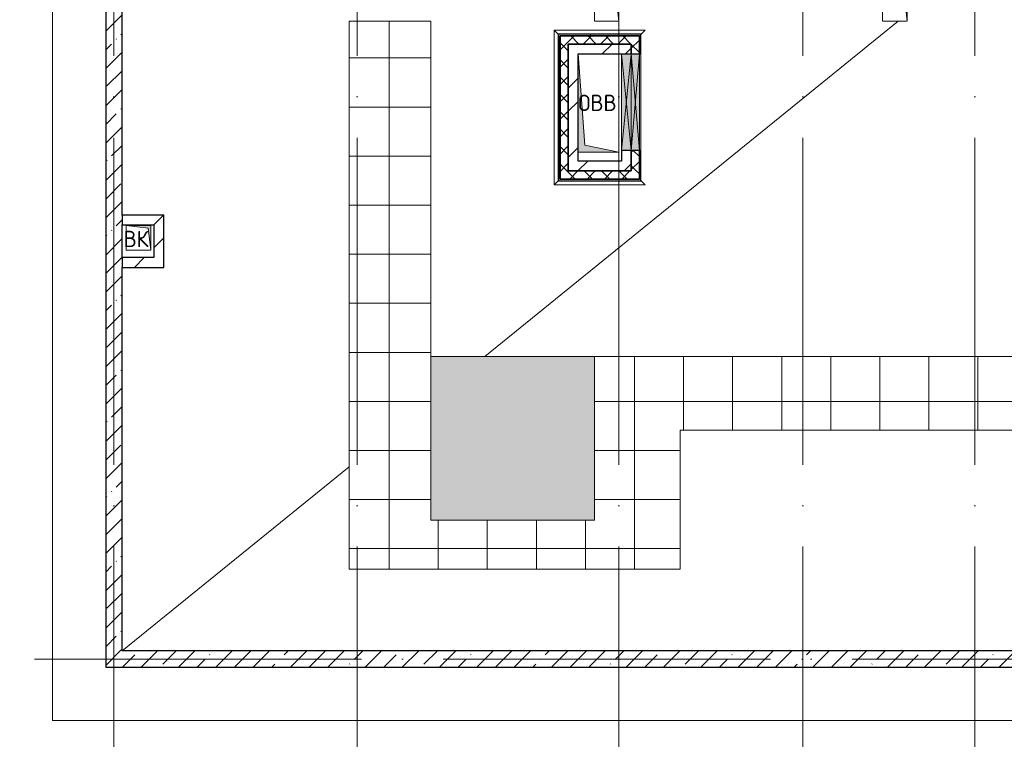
# Model space of a CAD drawing. Header units: millimetres. Extents: x -30540 to 150652, y -11730 to 123410.
# Tile 35 of 113: x 23683 to 35723, y 74469 to 83269. Entities that reach past the tile are written whole.
import ezdxf

# ---------------------------------------------------------------- set-up
doc = ezdxf.new("R2010")
doc.units = ezdxf.units.MM
doc.linetypes.add('ADSK_Линия сетки', pattern=[5000, 4000, -500, 0, -500])
for name, color, linetype, lineweight in [('A-____-NOTE-TEXT', 7, 'Continuous', 18), ('A-FLOR-____-OTLN', 7, 'Continuous', 18), ('A-FLOR-____-PATT', 7, 'Continuous', 18), ('A-GENM-____-OTLN', 7, 'Continuous', 18), ('A-GLAZ-____-MCUT', 7, 'Continuous', 9), ('A-GLAZ-____-OTLN', 7, 'Continuous', 18), ('A-ROOF-____-OTLN', 7, 'Continuous', 18), ('A-ROOF-____-PATT', 7, 'Continuous', 18), ('A-WALL-____-MCUT', 7, 'Continuous', 40), ('A-WALL-____-OTLN', 7, 'Continuous', 18), ('A-WALL-____-PATT', 7, 'Continuous', 40), ('I-WALL-____-MCUT', 7, 'Continuous', 40), ('I-WALL-____-OTLN', 7, 'Continuous', 18), ('M-EQPM-____-OTLN', 7, 'Continuous', 18), ('S-GRID-____-OTLN', 7, 'Continuous', 9)]:
    doc.layers.add(name, color=color, linetype=linetype, lineweight=lineweight)
doc.styles.add('GOST Common', font='GOST_Common.ttf', dxfattribs={"height": 200})
pattern_1 = [(45, (0, 0), (-228.0985, 228.0985), []), (45, (228.1, 0), (-228.0985, 228.0985), [403.225, -80.645, 6.706, -73.939])]
pattern_2 = [(45, (0, 0), (-106.06602, 106.06602), []), (135, (0, 0), (-106.06602, -106.06602), [])]
pattern_3 = [(45, (0, 0), (-424.264, 424.264), []), (45, (0, 282.8), (-424.264, 424.264), [])]
pattern_4 = [(0, (0, 0), (406.4, 101.6), [6.706, -298.094, 6.706, -298.094, -1625.6]), (0, (0, 0), (406.4, 101.6), [-609.6, 6.706, -602.894, 6.706, -298.094, -711.2]), (0, (0, 0), (406.4, 101.6), [-1524, 6.706, -196.494, 6.706, -501.294]), (120, (152.4, 50.8), (-291.18818, 301.15272), [6.706, -298.094, 6.706, -298.094, -1625.6]), (120, (152.4, 50.8), (-291.18818, 301.15272), [-609.6, 6.706, -602.894, 6.706, -298.094, -711.2]), (120, (152.4, 50.8), (-291.18818, 301.15272), [-1524, 6.706, -196.494, 6.706, -501.294]), (240, (203.2, 254), (-115.21182, -402.75272), [6.706, -298.094, 6.706, -298.094, -1625.6]), (240, (203.2, 254), (-115.21182, -402.75272), [-609.6, 6.706, -602.894, 6.706, -298.094, -711.2]), (240, (203.2, 254), (-115.21182, -402.75272), [-1524, 6.706, -196.494, 6.706, -501.294])]

# ---------------------------------------------------------------- blocks, each defined once
blk = doc.blocks.new('АР_Канал вертикальный прямоугольный - ВК-6784643-Кровля ЭЛ')
at = {"layer": 'M-EQPM-____-OTLN', "lineweight": 13, "true_color": 0xe2e2e2}
blk.add_hatch(color=254, dxfattribs=at).paths.add_polyline_path([(-150, 150), (-150, -150), (150, -150), (-120, -120)])
at = {"layer": 'M-EQPM-____-OTLN', "color": 253, "lineweight": 13, "true_color": 0xaaaaaa}
for p, q in [((-150, 150), (-120, -120)), ((-150, 150), (-120, -120)), ((-150, -150), (-150, 150)), ((-150, 150), (150, 150)), ((-150, -150), (-150, 150)), ((150, 150), (-150, 150)), ((-150, 150), (-150, -150)), ((150, 150), (150, -150)), ((150, -150), (150, 150)), ((-120, -120), (150, -150)), ((-120, -120), (150, -150)), ((150, -150), (-150, -150)), ((150, -150), (-150, -150)), ((-150, -150), (150, -150))]:
    blk.add_line(p, q, dxfattribs=at)
blk = doc.blocks.new('АР_Отверстие прямоугольное - ОВВ-7127062-Кровля ЭЛ')
at = {"layer": 'A-GLAZ-____-OTLN', "lineweight": 13, "true_color": 0xf0f0f0}
blk.add_hatch(color=7, dxfattribs=at).paths.add_polyline_path([(715, 60), (-465, 60), (-465, -60), (715, -60)])
at = {"layer": 'A-GLAZ-____-MCUT', "color": 253, "lineweight": 15, "true_color": 0xaaaaaa}
for p, q in [((-465, 60), (-465, -60)), ((715, 60), (715, -60))]:
    blk.add_line(p, q, dxfattribs=at)
at = {"layer": 'A-GLAZ-____-OTLN', "color": 253, "lineweight": 5, "true_color": 0xaaaaaa}
for p, q in [((715, 60), (-465, -60)), ((-465, 60), (715, -60))]:
    blk.add_line(p, q, dxfattribs=at)
at = {"layer": 'A-GLAZ-____-OTLN', "color": 253, "lineweight": 13, "true_color": 0xaaaaaa}
for p, q in [((715, 60), (-465, 60)), ((-465, 60), (-465, -60)), ((715, -60), (715, 60)), ((-465, -60), (715, -60))]:
    blk.add_line(p, q, dxfattribs=at)
blk = doc.blocks.new('АР_Отверстие прямоугольное - ОВВ-7127099-Кровля ЭЛ')
at = {"layer": 'A-GLAZ-____-OTLN', "lineweight": 13, "true_color": 0xf0f0f0}
blk.add_hatch(color=7, dxfattribs=at).paths.add_polyline_path([(715, 50), (-465, 50), (-465, -50), (715, -50)])
at = {"layer": 'A-GLAZ-____-MCUT', "color": 253, "lineweight": 15, "true_color": 0xaaaaaa}
for p, q in [((-465, 50), (-465, -50)), ((715, 50), (715, -50))]:
    blk.add_line(p, q, dxfattribs=at)
at = {"layer": 'A-GLAZ-____-OTLN', "color": 253, "lineweight": 5, "true_color": 0xaaaaaa}
for p, q in [((715, 50), (-465, -50)), ((-465, 50), (715, -50))]:
    blk.add_line(p, q, dxfattribs=at)
at = {"layer": 'A-GLAZ-____-OTLN', "color": 253, "lineweight": 13, "true_color": 0xaaaaaa}
for p, q in [((715, 50), (-465, 50)), ((-465, 50), (-465, -50)), ((715, -50), (715, 50)), ((-465, -50), (715, -50))]:
    blk.add_line(p, q, dxfattribs=at)
blk = doc.blocks.new('АР_Канал вертикальный прямоугольный - ОВВ-6784314-Кровля ЭЛ')
at = {"layer": 'M-EQPM-____-OTLN', "lineweight": 13, "true_color": 0xe2e2e2}
blk.add_hatch(color=254, dxfattribs=at).paths.add_polyline_path([(-250, -600), (250, -600), (-165, -515), (-250, 600)])
at = {"layer": 'M-EQPM-____-OTLN', "color": 253, "lineweight": 13, "true_color": 0xaaaaaa}
for p, q in [((-250, 600), (-165, -515)), ((-250, 600), (-165, -515)), ((250, 600), (250, -600)), ((250, -600), (250, 600)), ((250, -600), (-250, -600)), ((250, -600), (-250, -600)), ((-250, -600), (250, -600)), ((-165, -515), (250, -600)), ((-165, -515), (250, -600))]:
    blk.add_line(p, q, dxfattribs=at)
blk = doc.blocks.new('_GM_Dt-St-D_Фартук гнутый из оцинкованной стали_Пристенный_Тип 1__c-верхняя кромка с отгибом_ - ФС-1_3_50х70У100-1_5_t__RAL7016-V41-Кровля ЭЛ')
at = {"layer": 'A-GENM-____-OTLN', "color": 253, "lineweight": 13, "true_color": 0xaaaaaa}
for p, q in [((0, 50), (1113, 50)), ((50, 0), (0, 50)), ((50, 0), (1063, 0)), ((50, 0), (50, -1.5)), ((1113, 50), (1063, 0)), ((1063, -1.5), (1063, 0))]:
    blk.add_line(p, q, dxfattribs=at)
blk = doc.blocks.new('_GM_Dt-St-D_Фартук гнутый из оцинкованной стали_Пристенный_Тип 1__c-верхняя кромка с отгибом_ - ФС-1_3_50х70У100-1_5_t__RAL7016-V43-Кровля ЭЛ')
at = {"layer": 'A-GENM-____-OTLN', "color": 253, "lineweight": 13, "true_color": 0xaaaaaa}
for p, q in [((50, 1.5), (50, 0)), ((1843, 0), (50, 0)), ((1843, 0), (1843, 1.5)), ((1843, 0), (1893, -50)), ((0, -50), (50, 0)), ((1893, -50), (0, -50))]:
    blk.add_line(p, q, dxfattribs=at)
blk = doc.blocks.new('_GM_Dt-St-D_Фартук гнутый из оцинкованной стали_Пристенный_Тип 1__c-верхняя кромка с отгибом_ - ФС-1_3_50х70У100-1_5_t__RAL7016-7323379-Кровля ЭЛ')
at = {"layer": 'A-GENM-____-OTLN', "color": 253, "lineweight": 13, "true_color": 0xaaaaaa}
for p, q in [((0, -50), (50, 0)), ((50, 1.5), (50, 0)), ((1063, 0), (50, 0)), ((1063, 0), (1063, 1.5)), ((1063, 0), (1113, -50)), ((1113, -50), (0, -50))]:
    blk.add_line(p, q, dxfattribs=at)
blk = doc.blocks.new('Наметкина 10_РД_АР_К2_отсоединено_rvt-1-Кровля ЭЛ')
at = {"layer": 'A-FLOR-____-PATT', "lineweight": 5, "true_color": 0xd4d4d4}
blk.add_hatch(color=254, dxfattribs=at).paths.add_polyline_path([(30710, 77150), (30710, 79150), (28710, 79150), (28710, 77150)])
at = {"layer": 'A-ROOF-____-PATT', "lineweight": 5, "true_color": 0xaaaaaa}
h = blk.add_hatch(dxfattribs=at)
h.set_pattern_fill('FP_14', color=253, style=0, pattern_type=2)
h.set_pattern_definition([(0, (0, 0), (0, 600), []), (90, (0, 0), (-600, 4e-14), [])])
h.paths.add_polyline_path([(27769, 76550), (31760, 76550), (31760, 78250), (42335, 78250), (42335, 79150), (41035, 79150), (41035, 82970), (36860, 82970), (36860, 83379), (36789, 83379), (36789, 88222), (36860, 88222), (36860, 89379), (35064, 89379), (35064, 94502), (35114, 94452), (35115, 96920), (35655, 96920), (35655, 98020), (33835, 98020), (33835, 89370), (33815, 89370), (33815, 88529), (33810, 88484), (33795, 88442), (33771, 88404), (33759, 88392), (35360, 88392), (35360, 84915), (34135, 84915), (34135, 83541), (34235, 83541), (34235, 83550), (34535, 83550), (34535, 83541), (35960, 83541), (35960, 82070), (37069, 82070), (37069, 82142), (39482, 82142), (39482, 82070), (40135, 82070), (40135, 79150), (30710, 79150), (30710, 77150), (28710, 77150), (28710, 83250), (27710, 83250), (27710, 76550)])
h.paths.add_polyline_path([(40705, 81550), (40435, 81550), (40435, 81850), (40735, 81850), (40735, 81550)])
h.paths.add_polyline_path([(37987, 82070), (39410, 82070), (39410, 82090), (37120, 82090), (37120, 82070), (37240, 82070)])
h.paths.add_polyline_path([(26414, 85800), (26414, 88392), (28235, 88392), (28235, 88420), (29635, 88420), (29635, 88392), (29832, 88392), (29860, 88409), (29902, 88424), (29947, 88429), (33615, 88429), (33646, 88434), (33674, 88448), (33696, 88470), (33710, 88498), (33715, 88529), (33715, 89370), (25505, 89370), (25505, 85800)])
h.paths.add_polyline_path([(35720, 87975), (35470, 87975), (35470, 88225), (35720, 88225), (35720, 88200)])
h.paths.add_polyline_path([(36860, 88150), (36860, 88170), (36840, 88170), (36840, 88150)])
h.paths.add_polyline_path([(35695, 88975), (35470, 88975), (35470, 89225), (35720, 89225), (35720, 88975)])
at = {"layer": 'A-WALL-____-PATT', "lineweight": 5, "true_color": 0xaaaaaa}
h = blk.add_hatch(dxfattribs=at)
h.set_pattern_fill('FP_11', color=253, style=0, pattern_type=2)
h.set_pattern_definition(pattern_1)
h.paths.add_polyline_path([(24935, 75550), (24935, 89800), (24735, 89800), (24735, 75550)])
h = blk.add_hatch(dxfattribs=at)
h.set_pattern_fill('FP_16', color=253, style=0, pattern_type=2)
h.set_pattern_definition(pattern_4)
h.paths.add_polyline_path([(31260, 83070), (31280, 83070), (31280, 83090), (30270, 83090), (30270, 83070), (30290, 83070)])
h = blk.add_hatch(dxfattribs=at)
h.set_pattern_fill('FP_16', color=253, style=0, pattern_type=2)
h.set_pattern_definition(pattern_4)
h.paths.add_polyline_path([(30290, 81300), (30290, 83070), (30270, 83070), (30270, 81300)])
h = blk.add_hatch(dxfattribs=at)
h.set_pattern_fill('FP_13', color=253, style=0, pattern_type=2)
h.set_pattern_definition(pattern_2)
h.paths.add_polyline_path([(31160, 82970), (31160, 83070), (30290, 83070), (30290, 82970), (30390, 82970)])
h = blk.add_hatch(dxfattribs=at)
h.set_pattern_fill('FP_13', color=253, style=0, pattern_type=2)
h.set_pattern_definition(pattern_2)
h.paths.add_polyline_path([(30390, 81320), (30390, 82970), (30290, 82970), (30290, 81320)])
h = blk.add_hatch(dxfattribs=at)
h.set_pattern_fill('FP_12', color=253, style=0, pattern_type=2)
h.set_pattern_definition(pattern_3)
h.paths.add_polyline_path([(31160, 82850), (31160, 82970), (30390, 82970), (30390, 82850), (31040, 82850)])
h = blk.add_hatch(dxfattribs=at)
h.set_pattern_fill('FP_13', color=253, style=0, pattern_type=2)
h.set_pattern_definition(pattern_2)
h.paths.add_polyline_path([(31260, 81420), (31260, 81670), (31160, 81670), (31160, 81420)])
h.paths.add_polyline_path([(31260, 82850), (31260, 83070), (31160, 83070), (31160, 82850)])
h = blk.add_hatch(dxfattribs=at)
h.set_pattern_fill('FP_16', color=253, style=0, pattern_type=2)
h.set_pattern_definition(pattern_4)
h.paths.add_polyline_path([(31260, 81300), (31280, 81300), (31280, 81670), (31260, 81670), (31260, 81320)])
h.paths.add_polyline_path([(31280, 82850), (31280, 83070), (31260, 83070), (31260, 82850)])
h = blk.add_hatch(dxfattribs=at)
h.set_pattern_fill('FP_12', color=253, style=0, pattern_type=2)
h.set_pattern_definition(pattern_3)
h.paths.add_polyline_path([(30510, 81540), (30510, 82850), (30390, 82850), (30390, 81540)])
h = blk.add_hatch(dxfattribs=at)
h.set_pattern_fill('FP_12', color=253, style=0, pattern_type=2)
h.set_pattern_definition(pattern_3)
h.paths.add_polyline_path([(31160, 81420), (31160, 81540), (30390, 81540), (30390, 81420)])
h = blk.add_hatch(dxfattribs=at)
h.set_pattern_fill('FP_13', color=253, style=0, pattern_type=2)
h.set_pattern_definition(pattern_2)
h.paths.add_polyline_path([(30390, 81320), (31260, 81320), (31260, 81420), (30390, 81420)])
h = blk.add_hatch(dxfattribs=at)
h.set_pattern_fill('FP_16', color=253, style=0, pattern_type=2)
h.set_pattern_definition(pattern_4)
h.paths.add_polyline_path([(31260, 81300), (31260, 81320), (30290, 81320), (30290, 81300)])
h = blk.add_hatch(dxfattribs=at)
h.set_pattern_fill('FP_12', color=253, style=0, pattern_type=2)
h.set_pattern_definition(pattern_3)
h.paths.add_polyline_path([(25325, 80760), (25445, 80760), (25445, 80880), (24935, 80880), (24935, 80760)])
h = blk.add_hatch(dxfattribs=at)
h.set_pattern_fill('FP_12', color=253, style=0, pattern_type=2)
h.set_pattern_definition(pattern_3)
h.paths.add_polyline_path([(25445, 80240), (25445, 80760), (25325, 80760), (25325, 80240)])
h = blk.add_hatch(dxfattribs=at)
h.set_pattern_fill('FP_12', color=253, style=0, pattern_type=2)
h.set_pattern_definition(pattern_3)
h.paths.add_polyline_path([(25325, 80240), (25325, 80360), (24935, 80360), (24935, 80240)])
h = blk.add_hatch(dxfattribs=at)
h.set_pattern_fill('FP_11', color=253, style=0, pattern_type=2)
h.set_pattern_definition(pattern_1)
h.paths.add_polyline_path([(43535, 75350), (43535, 75550), (24735, 75550), (24735, 75350), (35943, 75350)])
at = {"layer": 'A-FLOR-____-OTLN', "color": 253, "lineweight": 13, "true_color": 0xaaaaaa}
for p, q in [((24085, 121036), (24085, 74700)), ((30710, 79150), (28710, 79150)), ((28710, 79150), (28710, 77150)), ((30710, 77150), (30710, 79150)), ((28710, 77150), (30710, 77150)), ((24085, 74700), (44185, 74700))]:
    blk.add_line(p, q, dxfattribs=at)
at = {"layer": 'A-ROOF-____-OTLN', "color": 253, "lineweight": 13, "true_color": 0xaaaaaa}
for p, q in [((27710, 83250), (28710, 83250)), ((27710, 76550), (27710, 83250)), ((28710, 83250), (28710, 79150)), ((29372, 79150), (34425, 83250)), ((30710, 79150), (40135, 79150)), ((31760, 78250), (31760, 76550)), ((42335, 78250), (31760, 78250)), ((24935, 75550), (27710, 77802)), ((31760, 76550), (27710, 76550))]:
    blk.add_line(p, q, dxfattribs=at)
at = {"layer": 'A-WALL-____-MCUT', "color": 253, "lineweight": 30, "true_color": 0xaaaaaa}
for p, q in [((24735, 89800), (24735, 75550)), ((24935, 80880), (24935, 89800)), ((31280, 83090), (30270, 83090)), ((30270, 83090), (30270, 83070)), ((31280, 83070), (31280, 83090)), ((30270, 83070), (30270, 81300)), ((31160, 83070), (30290, 83070)), ((30290, 83070), (30290, 82970)), ((30290, 83070), (31260, 83070)), ((30290, 81320), (30290, 83070)), ((30290, 82970), (30290, 81320)), ((30390, 82970), (31160, 82970)), ((30390, 81420), (30390, 82970)), ((31260, 83070), (31160, 83070)), ((31160, 82970), (31160, 82850)), ((31260, 82850), (31260, 83070)), ((31260, 83070), (31260, 82850)), ((31280, 82850), (31280, 83070)), ((31160, 82850), (31260, 82850)), ((31260, 82850), (31280, 82850)), ((31260, 81670), (31160, 81670)), ((31160, 81670), (31160, 81420)), ((31260, 81420), (31260, 81670)), ((31280, 81670), (31260, 81670)), ((31260, 81670), (31260, 81320)), ((31280, 81300), (31280, 81670)), ((31160, 81420), (30390, 81420)), ((31260, 81320), (31260, 81420)), ((30270, 81300), (30290, 81300)), ((30290, 81320), (30390, 81320)), ((31260, 81320), (30290, 81320)), ((30290, 81300), (31260, 81300)), ((30390, 81320), (31260, 81320)), ((31260, 81300), (31280, 81300)), ((24935, 80880), (24935, 80760)), ((24935, 80360), (24935, 80760)), ((24935, 80360), (24935, 80240)), ((24935, 75550), (24935, 80240)), ((24735, 75550), (24735, 75350)), ((43335, 75550), (24935, 75550)), ((24735, 75350), (43535, 75350))]:
    blk.add_line(p, q, dxfattribs=at)
at = {"layer": 'A-WALL-____-OTLN', "color": 253, "lineweight": 13, "true_color": 0xaaaaaa}
for p, q in [((31260, 82850), (31160, 82850)), ((31160, 81670), (31160, 82850)), ((31260, 82850), (31260, 81670)), ((31260, 82850), (31280, 82850)), ((31260, 81670), (31260, 82850)), ((31280, 82850), (31280, 81670)), ((31160, 81670), (31260, 81670)), ((31260, 81670), (31280, 81670))]:
    blk.add_line(p, q, dxfattribs=at)
at = {"layer": 'I-WALL-____-MCUT', "color": 253, "lineweight": 30, "true_color": 0xaaaaaa}
for p, q in [((31160, 82970), (30390, 82970)), ((30390, 82970), (30390, 82850)), ((31160, 82850), (31160, 82970)), ((30390, 82850), (30390, 81540)), ((30510, 82850), (31040, 82850)), ((30510, 81540), (30510, 82850)), ((31040, 82850), (31160, 82850)), ((31160, 81670), (31040, 81670)), ((31040, 81670), (31040, 81540)), ((31160, 81540), (31160, 81670)), ((30390, 81540), (30390, 81420)), ((31040, 81540), (30510, 81540)), ((31160, 81420), (31160, 81540)), ((30390, 81420), (31160, 81420)), ((25445, 80880), (24935, 80880)), ((25445, 80760), (25445, 80880)), ((24935, 80760), (25325, 80760)), ((25325, 80760), (25325, 80360)), ((25445, 80240), (25445, 80760)), ((25325, 80360), (24935, 80360)), ((24935, 80240), (25325, 80240)), ((25325, 80240), (25445, 80240))]:
    blk.add_line(p, q, dxfattribs=at)
at = {"layer": 'I-WALL-____-OTLN', "color": 253, "lineweight": 13, "true_color": 0xaaaaaa}
for p, q in [((31040, 82850), (31160, 82850)), ((31040, 81670), (31040, 82850)), ((31160, 82850), (31160, 81670)), ((31040, 81670), (31160, 81670))]:
    blk.add_line(p, q, dxfattribs=at)
at = {"layer": 'A-GENM-____-OTLN', "color": 253, "lineweight": 13, "true_color": 0xaaaaaa}
for name, p in [('_GM_Dt-St-D_Фартук гнутый из оцинкованной стали_Пристенный_Тип 1__c-верхняя кромка с отгибом_ - ФС-1_3_50х70У100-1_5_t__RAL7016-V41-Кровля ЭЛ', (30219, 83092)), ('_GM_Dt-St-D_Фартук гнутый из оцинкованной стали_Пристенный_Тип 1__c-верхняя кромка с отгибом_ - ФС-1_3_50х70У100-1_5_t__RAL7016-7323379-Кровля ЭЛ', (30219, 81299))]:
    blk.add_blockref(name, p, dxfattribs=at)
at = {"layer": 'A-GENM-____-OTLN', "color": 253, "lineweight": 13, "true_color": 0xaaaaaa, "rotation": 269.999999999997}
blk.add_blockref('_GM_Dt-St-D_Фартук гнутый из оцинкованной стали_Пристенный_Тип 1__c-верхняя кромка с отгибом_ - ФС-1_3_50х70У100-1_5_t__RAL7016-V43-Кровля ЭЛ', (30269, 83142), dxfattribs=at)
at = {"layer": 'A-GLAZ-____-OTLN', "color": 253, "lineweight": 13, "true_color": 0xaaaaaa, "rotation": 269.9999999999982}
for name, p in [('АР_Отверстие прямоугольное - ОВВ-7127062-Кровля ЭЛ', (31100, 82385)), ('АР_Отверстие прямоугольное - ОВВ-7127099-Кровля ЭЛ', (31210, 82385))]:
    blk.add_blockref(name, p, dxfattribs=at)
at = {"layer": 'M-EQPM-____-OTLN', "color": 253, "lineweight": 13, "true_color": 0xaaaaaa, "rotation": 180}
for p in [(30860, 83400), (34385, 83400), (25135, 80600)]:
    blk.add_blockref('АР_Канал вертикальный прямоугольный - ВК-6784643-Кровля ЭЛ', p, dxfattribs=at)
at = {"layer": 'M-EQPM-____-OTLN', "color": 253, "lineweight": 13, "true_color": 0xaaaaaa}
blk.add_blockref('АР_Канал вертикальный прямоугольный - ОВВ-6784314-Кровля ЭЛ', (30760, 82250), dxfattribs=at)
at = {"layer": 'A-____-NOTE-TEXT', "color": 253, "lineweight": 5, "true_color": 0xaaaaaa, "char_height": 200, "attachment_point": 1, "style": 'GOST Common'}
for s, insert, width in [('ОВВ', (30512, 82351), 609.28), ('ВК', (24953, 80687), 400.84)]:
    blk.add_mtext(s, dxfattribs=dict(at, insert=insert, width=width))

msp = doc.modelspace()

# ---------------------------------------------------------------- linework, layer by layer
at = {"layer": 'S-GRID-____-OTLN', "color": 253, "linetype": 'ADSK_Линия сетки', "true_color": 0xaaaaaa}
for p, q in [((24835.3, 67824.7), (24835.3, 122287.9)), ((27810.3, 67824.7), (27810.3, 122287.9)), ((31010.3, 67824.7), (31010.3, 122287.9)), ((33260.3, 67824.7), (33260.3, 122287.9)), ((35360.3, 67824.7), (35360.3, 122287.9)), ((67863.4, 75450), (9800.2, 75450))]:
    msp.add_line(p, q, dxfattribs=at)

# ---------------------------------------------------------------- block references
at = {"lineweight": 5}
msp.add_blockref('Наметкина 10_РД_АР_К2_отсоединено_rvt-1-Кровля ЭЛ', (0, 0), dxfattribs=at)

doc.saveas('drawing.dxf')
